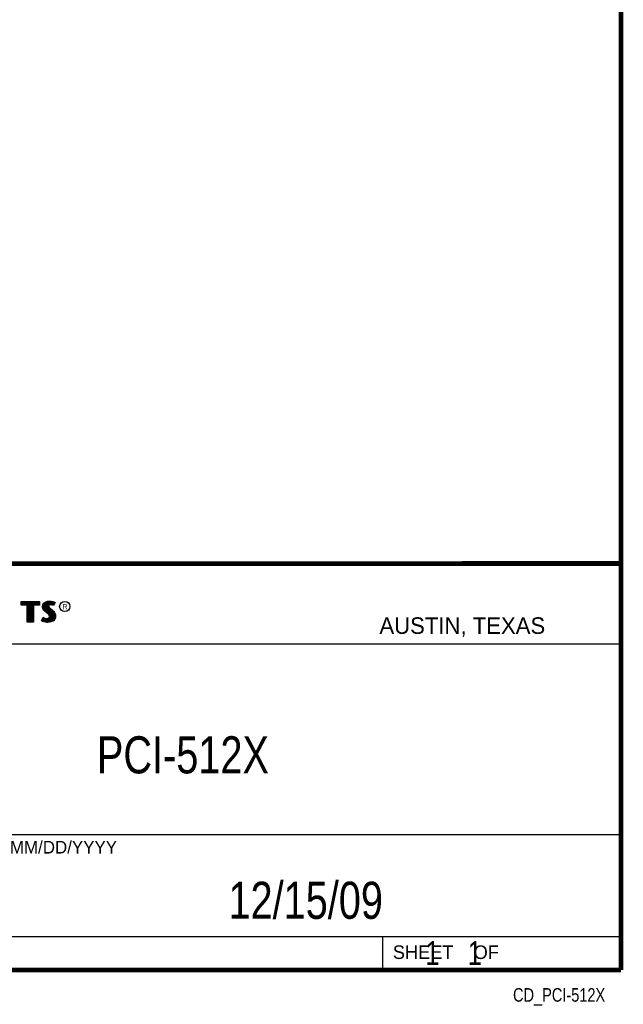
# Model space of a CAD drawing. Header units: inches. Extents: x 0.2 to 16.8, y 0.1 to 10.8.
# Tile 16 of 17: x 14.2 to 16.8, y 0.1 to 4.3. Entities that reach past the tile are written whole.
import ezdxf
from ezdxf.enums import TextEntityAlignment as Align

# ---------------------------------------------------------------- set-up
doc = ezdxf.new("R2010")
doc.units = ezdxf.units.IN
doc.header["$LTSCALE"] = 0.935
doc.header["$MEASUREMENT"] = 0
doc.layers.get('0').update_dxf_attribs({"linetype": 'CONTINUOUS'})
doc.styles.get("Standard").update_dxf_attribs({"font": 'txt', "width": 0.8})

msp = doc.modelspace()

# ---------------------------------------------------------------- linework, layer by layer
at = {"color": 2, "linetype": 'CONTINUOUS'}
for p, q in [((13.06524, 1.96953), (16.74504, 1.96953)), ((16.74504, 1.96953), (16.74504, 0.26053)), ((14.22365, 1.81126), (14.30046, 1.81126)), ((14.22365, 1.79499), (14.22365, 1.81126)), ((14.24884, 1.79499), (14.22365, 1.79499)), ((14.22618, 1.80873), (14.29793, 1.80873)), ((14.22618, 1.79752), (14.22618, 1.80873)), ((14.25137, 1.79752), (14.22618, 1.79752)), ((14.22819, 1.79752), (14.22819, 1.80873)), ((14.23167, 1.79752), (14.23167, 1.80873)), ((14.23514, 1.79752), (14.23514, 1.80873)), ((14.23862, 1.79752), (14.23862, 1.80873)), ((14.24209, 1.79752), (14.24209, 1.80873)), ((14.24557, 1.79752), (14.24557, 1.80873)), ((14.24884, 1.72404), (14.24884, 1.79499)), ((14.24904, 1.79752), (14.24904, 1.80873)), ((14.25137, 1.79752), (14.25252, 1.80873)), ((14.25137, 1.72656), (14.25137, 1.79752)), ((14.25599, 1.72656), (14.25599, 1.80873)), ((14.25947, 1.72656), (14.25947, 1.80873)), ((14.26295, 1.72656), (14.26295, 1.80873)), ((14.26642, 1.72656), (14.26642, 1.80873)), ((14.2699, 1.72656), (14.2699, 1.80873)), ((14.27274, 1.79752), (14.27337, 1.80873)), ((14.29793, 1.79752), (14.27274, 1.79752)), ((14.27274, 1.79752), (14.27274, 1.72656)), ((14.30046, 1.79499), (14.27527, 1.79499)), ((14.27527, 1.79499), (14.27527, 1.72404)), ((14.27685, 1.79752), (14.27685, 1.80873)), ((14.28032, 1.79752), (14.28032, 1.80873)), ((14.2838, 1.79752), (14.2838, 1.80873)), ((14.28727, 1.79752), (14.28727, 1.80873)), ((14.29075, 1.79752), (14.29075, 1.80873)), ((14.29422, 1.79752), (14.29422, 1.80873)), ((14.29793, 1.80873), (14.29793, 1.79752)), ((14.30046, 1.81126), (14.30046, 1.79499)), ((14.31325, 1.78946), (14.31475, 1.79695)), ((14.31385, 1.78376), (14.31325, 1.78946)), ((14.3158, 1.77866), (14.31385, 1.78376)), ((14.31475, 1.79695), (14.3194, 1.80385)), ((14.3158, 1.78934), (14.31713, 1.79596)), ((14.31633, 1.78435), (14.3158, 1.78934)), ((14.31805, 1.77985), (14.31633, 1.78435)), ((14.31713, 1.79596), (14.32125, 1.80207)), ((14.31855, 1.77853), (14.31855, 1.79807)), ((14.3194, 1.80385), (14.32555, 1.80834)), ((14.32125, 1.80207), (14.32678, 1.80611)), ((14.32203, 1.77481), (14.32203, 1.80264)), ((14.3255, 1.77133), (14.3255, 1.80518)), ((14.32555, 1.80834), (14.33424, 1.81179)), ((14.32678, 1.80611), (14.33486, 1.80932)), ((14.32898, 1.76843), (14.32898, 1.80699)), ((14.33245, 1.76552), (14.33245, 1.80836)), ((14.33424, 1.81179), (14.34384, 1.81284)), ((14.33486, 1.80932), (14.34389, 1.81031)), ((14.33704, 1.7936), (14.33593, 1.80943)), ((14.33593, 1.76261), (14.33679, 1.7911)), ((14.33704, 1.7936), (14.33679, 1.7911)), ((14.33679, 1.7911), (14.33761, 1.78743)), ((14.33867, 1.79617), (14.33704, 1.7936)), ((14.33761, 1.78743), (14.34129, 1.78287)), ((14.34106, 1.7979), (14.33867, 1.79617)), ((14.33949, 1.79275), (14.33934, 1.79125)), ((14.33934, 1.79125), (14.33994, 1.78856)), ((14.33941, 1.7967), (14.33941, 1.80981)), ((14.33941, 1.75939), (14.33941, 1.7852)), ((14.34054, 1.7944), (14.33949, 1.79275)), ((14.33994, 1.78856), (14.34309, 1.78466)), ((14.34219, 1.7956), (14.34054, 1.7944)), ((14.34424, 1.79884), (14.34106, 1.7979)), ((14.34474, 1.79635), (14.34219, 1.7956)), ((14.34288, 1.79844), (14.34288, 1.81019)), ((14.34309, 1.78466), (14.35464, 1.77506)), ((14.34384, 1.81284), (14.35029, 1.81239)), ((14.34389, 1.81031), (14.34994, 1.80988)), ((14.34737, 1.79919), (14.34424, 1.79884)), ((14.34744, 1.79665), (14.34474, 1.79635)), ((14.34636, 1.79907), (14.34636, 1.81013)), ((14.35061, 1.79902), (14.34737, 1.79919)), ((14.35029, 1.7965), (14.34744, 1.79665)), ((14.34983, 1.79906), (14.34983, 1.80989)), ((14.34994, 1.80988), (14.35666, 1.80845)), ((14.35029, 1.81239), (14.35734, 1.81089)), ((14.35479, 1.7956), (14.35029, 1.7965)), ((14.35542, 1.79805), (14.35061, 1.79902)), ((14.35331, 1.79848), (14.35331, 1.80917)), ((14.35719, 1.79485), (14.35479, 1.7956)), ((14.35826, 1.79717), (14.35542, 1.79805)), ((14.35666, 1.80845), (14.36074, 1.80705)), ((14.35678, 1.79763), (14.35678, 1.80841)), ((14.35959, 1.79335), (14.35719, 1.79485)), ((14.35734, 1.81089), (14.36169, 1.80939)), ((14.35857, 1.79697), (14.35826, 1.79717)), ((14.36307, 1.80596), (14.35857, 1.79697)), ((14.36649, 1.80715), (14.35959, 1.79335)), ((14.36026, 1.80033), (14.36026, 1.80721)), ((14.36074, 1.80705), (14.36307, 1.80596)), ((14.36169, 1.80939), (14.36649, 1.80715)), ((14.3092, 1.73054), (14.317, 1.74493)), ((14.3185, 1.77476), (14.3158, 1.77866)), ((14.317, 1.74493), (14.3203, 1.74253)), ((14.32044, 1.77639), (14.31805, 1.77985)), ((14.32375, 1.76952), (14.3185, 1.77476)), ((14.3203, 1.74253), (14.3236, 1.74088)), ((14.32545, 1.77138), (14.32044, 1.77639)), ((14.33574, 1.75947), (14.32375, 1.76952)), ((14.33745, 1.76134), (14.32545, 1.77138)), ((14.33964, 1.75557), (14.33574, 1.75947)), ((14.34163, 1.75716), (14.33745, 1.76134)), ((14.33814, 1.74028), (14.34069, 1.74208)), ((14.34189, 1.75198), (14.33964, 1.75557)), ((14.34069, 1.74208), (14.34219, 1.74448)), ((14.34129, 1.78287), (14.35294, 1.77319)), ((14.34423, 1.75301), (14.34163, 1.75716)), ((14.34294, 1.74823), (14.34189, 1.75198)), ((14.34219, 1.74448), (14.34294, 1.74823)), ((14.34257, 1.74031), (14.34458, 1.74353)), ((14.34288, 1.75517), (14.34288, 1.78155)), ((14.34554, 1.74833), (14.34423, 1.75301)), ((14.34458, 1.74353), (14.34554, 1.74833)), ((14.34636, 1.72661), (14.34636, 1.77866)), ((14.34983, 1.72707), (14.34983, 1.77577)), ((14.35294, 1.77319), (14.35598, 1.77015)), ((14.35331, 1.7293), (14.35331, 1.77282)), ((14.35464, 1.77506), (14.35779, 1.77192)), ((14.35598, 1.77015), (14.35902, 1.76697)), ((14.35678, 1.7306), (14.35678, 1.76931)), ((14.35779, 1.77192), (14.36094, 1.76862)), ((14.35902, 1.76697), (14.36239, 1.76262)), ((14.36026, 1.73444), (14.36026, 1.76537)), ((14.36094, 1.76862), (14.36454, 1.76397)), ((14.36239, 1.76262), (14.36489, 1.75763)), ((14.3657, 1.7434), (14.36314, 1.73763)), ((14.36373, 1.73828), (14.36489, 1.75763)), ((14.36454, 1.76397), (14.36724, 1.75857)), ((14.36489, 1.75763), (14.36609, 1.75375)), ((14.36814, 1.74268), (14.36529, 1.73624)), ((14.3665, 1.74848), (14.3657, 1.7434)), ((14.36609, 1.75375), (14.3665, 1.74848)), ((14.36724, 1.75857), (14.36859, 1.75423)), ((14.36904, 1.74838), (14.36814, 1.74268)), ((14.36859, 1.75423), (14.36904, 1.74838)), ((14.27527, 1.72404), (14.24884, 1.72404)), ((14.27274, 1.72656), (14.25137, 1.72656)), ((14.31415, 1.72724), (14.3092, 1.73054)), ((14.31252, 1.73136), (14.31784, 1.74119)), ((14.31534, 1.72949), (14.31252, 1.73136)), ((14.31895, 1.72529), (14.31415, 1.72724)), ((14.31508, 1.72959), (14.31508, 1.73608)), ((14.31969, 1.72772), (14.31534, 1.72949)), ((14.31784, 1.74119), (14.31898, 1.74036)), ((14.31855, 1.72796), (14.31898, 1.74036)), ((14.326, 1.72379), (14.31895, 1.72529)), ((14.31898, 1.74036), (14.32261, 1.73855)), ((14.32645, 1.72628), (14.31969, 1.72772)), ((14.32203, 1.72722), (14.32203, 1.73875)), ((14.32261, 1.73855), (14.32738, 1.7369)), ((14.3236, 1.74088), (14.32795, 1.73938)), ((14.3255, 1.72642), (14.3255, 1.73755)), ((14.332, 1.72289), (14.326, 1.72379)), ((14.33223, 1.72541), (14.32645, 1.72628)), ((14.32738, 1.7369), (14.3318, 1.73639)), ((14.32795, 1.73938), (14.33185, 1.73893)), ((14.32898, 1.7259), (14.32898, 1.73672)), ((14.3318, 1.73639), (14.33602, 1.73675)), ((14.33185, 1.73893), (14.33544, 1.73923)), ((14.33634, 1.72274), (14.332, 1.72289)), ((14.33622, 1.72528), (14.33223, 1.72541)), ((14.33245, 1.72538), (14.33245, 1.73632)), ((14.33544, 1.73923), (14.33814, 1.74028)), ((14.33593, 1.72524), (14.33593, 1.73671)), ((14.33602, 1.73675), (14.33935, 1.73804)), ((14.34918, 1.72698), (14.33622, 1.72528)), ((14.34999, 1.72454), (14.33634, 1.72274)), ((14.33935, 1.73804), (14.34257, 1.74031)), ((14.33941, 1.7257), (14.33941, 1.73806)), ((14.34288, 1.72615), (14.34288, 1.74053)), ((14.35799, 1.73194), (14.34918, 1.72698)), ((14.35959, 1.72994), (14.34999, 1.72454)), ((14.36314, 1.73763), (14.35799, 1.73194)), ((14.36529, 1.73624), (14.35959, 1.72994)), ((13.06532, 1.63288), (16.75003, 1.63288)), ((13.06524, 0.82953), (16.74504, 0.82953)), ((13.06524, 0.40053), (16.74504, 0.40053)), ((15.74504, 0.40053), (15.74504, 0.26053)), ((13.06524, 0.26053), (16.74504, 0.26053)), ((15.74616, 0.26074), (16.74616, 0.26074)), ((15.74616, 0.26074), (15.74616, 0.26024)), ((15.74616, 0.26024), (16.74616, 0.26024)), ((16.74616, 0.26074), (16.74616, 0.26024))]:
    msp.add_line(p, q, dxfattribs=at)
at = {"color": 7, "linetype": 'CONTINUOUS', "const_width": 0.02}
for points in [[(16.75, 0.25859), (16.75, 10.75859)], [(11.47181, 1.97017), (16.75, 1.97072)], [(0.25, 0.25859), (16.75, 0.25859)]]:
    msp.add_lwpolyline(points, dxfattribs=at)
at = {"color": 2, "linetype": 'CONTINUOUS'}
msp.add_circle((14.40744, 1.78964), 0.02154, dxfattribs=at)

# ---------------------------------------------------------------- texts
for s, height, p in [('R', 0.02174, (14.39705, 1.77824)), ('AUSTIN, TEXAS', 0.069617, (15.73268, 1.67446)), ('MM/DD/YYYY', 0.053254, (14.1765, 0.74944)), ('SHEET    OF', 0.057262, (15.78922, 0.30524))]:
    msp.add_text(s, height=height, dxfattribs=at).set_placement(p)
at = {"color": 7, "linetype": 'CONTINUOUS', "width": 0.8}
for s, p in [('PCI-512X', (14.90514, 1.08691)), ('12/15/09 ', (15.44554, 0.47441))]:
    msp.add_text(s, height=0.15625, dxfattribs=at).set_placement(p, align=Align.CENTER)
at = {"color": 2, "linetype": 'CONTINUOUS', "width": 0.8}
msp.add_text('CD_PCI-512X', height=0.057262, dxfattribs=at).set_placement((16.68366, 0.12536), align=Align.RIGHT)
at = {"color": 7, "linetype": 'CONTINUOUS', "insert": (15.80754, 0.38053), "char_height": 0.1, "width": 0.8, "attachment_point": 1}
msp.add_mtext('    1    1', dxfattribs=at)

doc.saveas('drawing.dxf')
